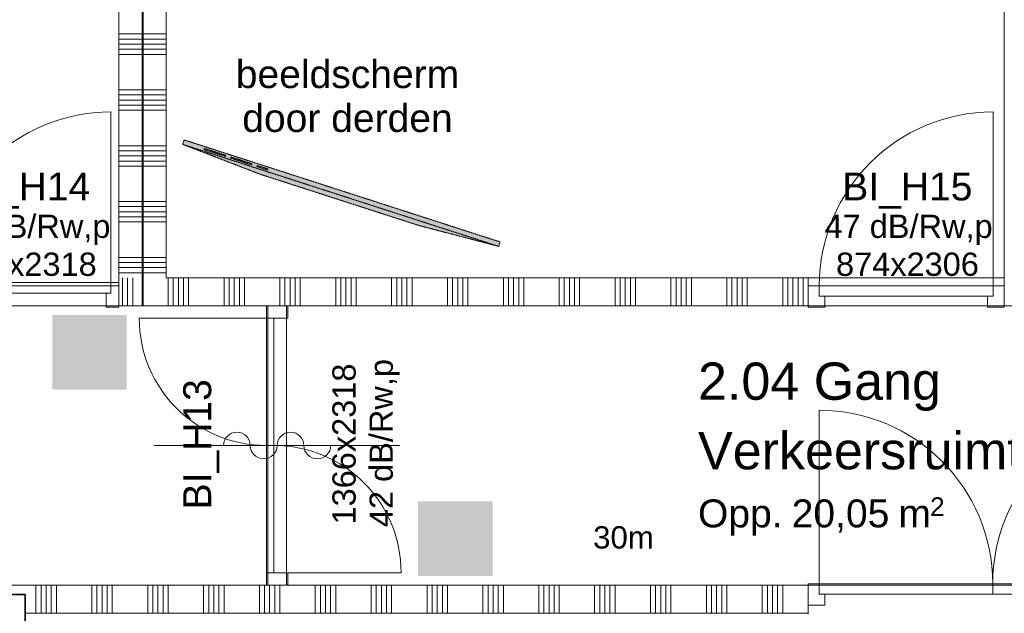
# Model space of a CAD drawing. Extents: x 0 to 92550, y 0 to 59400.
# Tile 75 of 94: x 28342 to 33629, y 38299 to 41486. Entities that reach past the tile are written whole.
import ezdxf
from ezdxf.xclip import XClip

# ---------------------------------------------------------------- set-up
doc = ezdxf.new("R2010")
doc.units = 0
doc.header["$MEASUREMENT"] = 0
doc.header["$XCLIPFRAME"] = 0
doc.linetypes.add('Streeplijn fijn', pattern=[234.119993, 155.999994, -78.119999])
doc.linetypes.add('Streeplijn grof', pattern=[937.5, 625, -312.5])
for name, color, linetype in [('ZZ 22 Binnenwand metal stud', 7, 'Continuous'), ('ZZ 34 Balustrades', 7, 'Continuous'), ('ZZ 43 Vloerafwerking algemeen', 7, 'Continuous'), ('ZZ 72 Vaste inrichting', 7, 'Continuous'), ('ZZ B Bouwbesluitlijnen', 7, 'Continuous'), ('ZZ Info_tekst Algemeen', 7, 'Continuous'), ('ZZ Info_tekst Bouwbesluit', 7, 'Continuous'), ('ZZ Zone Gebruiksruimten', 7, 'Continuous')]:
    doc.layers.add(name, color=color, linetype=linetype)
doc.styles.add('GENERATED_STYLE_2', font='arial.ttf')

# ---------------------------------------------------------------- blocks, each defined once
blk = doc.blocks.new('*X47')
at = {"layer": 'ZZ 22 Binnenwand metal stud', "color": 7, "linetype": 'Continuous', "lineweight": 5, "ltscale": 0.01}
for p, q in [((28429.1, 38300), (28429.1, 38450)), ((28456.6, 38300), (28456.6, 38450)), ((28484, 38300), (28484, 38450)), ((28511.4, 38300), (28511.4, 38450)), ((28538.9, 38300), (28538.9, 38450)), ((28729.1, 38300), (28729.1, 38450)), ((28756.6, 38300), (28756.6, 38450)), ((28784, 38300), (28784, 38450)), ((28811.4, 38300), (28811.4, 38450)), ((28838.9, 38300), (28838.9, 38450)), ((29029.1, 38300), (29029.1, 38450)), ((29056.6, 38300), (29056.6, 38450)), ((29084, 38300), (29084, 38450)), ((29111.4, 38300), (29111.4, 38450)), ((29138.9, 38300), (29138.9, 38450)), ((29329.1, 38300), (29329.1, 38450)), ((29356.6, 38300), (29356.6, 38450)), ((29384, 38300), (29384, 38450)), ((29411.4, 38300), (29411.4, 38450)), ((29438.9, 38300), (29438.9, 38450)), ((29629.1, 38300), (29629.1, 38450)), ((29656.6, 38300), (29656.6, 38450)), ((29684, 38300), (29684, 38450)), ((29711.4, 38300), (29711.4, 38450)), ((29738.9, 38300), (29738.9, 38450)), ((29929.1, 38300), (29929.1, 38450)), ((29956.6, 38300), (29956.6, 38450)), ((29984, 38300), (29984, 38450)), ((30011.4, 38300), (30011.4, 38450)), ((30038.9, 38300), (30038.9, 38450)), ((30229.1, 38300), (30229.1, 38450)), ((30256.6, 38300), (30256.6, 38450)), ((30284, 38300), (30284, 38450)), ((30311.4, 38300), (30311.4, 38450)), ((30338.9, 38300), (30338.9, 38450)), ((30529.1, 38300), (30529.1, 38450)), ((30556.6, 38300), (30556.6, 38450)), ((30584, 38300), (30584, 38450)), ((30611.4, 38300), (30611.4, 38450)), ((30638.9, 38300), (30638.9, 38450)), ((30829.1, 38300), (30829.1, 38450)), ((30856.6, 38300), (30856.6, 38450)), ((30884, 38300), (30884, 38450)), ((30911.4, 38300), (30911.4, 38450)), ((30938.9, 38300), (30938.9, 38450)), ((31129.1, 38300), (31129.1, 38450)), ((31156.6, 38300), (31156.6, 38450)), ((31184, 38300), (31184, 38450)), ((31211.4, 38300), (31211.4, 38450)), ((31238.9, 38300), (31238.9, 38450)), ((31429.1, 38300), (31429.1, 38450)), ((31456.6, 38300), (31456.6, 38450)), ((31484, 38300), (31484, 38450)), ((31511.4, 38300), (31511.4, 38450)), ((31538.9, 38300), (31538.9, 38450)), ((31729.1, 38300), (31729.1, 38450)), ((31756.6, 38300), (31756.6, 38450)), ((31784, 38300), (31784, 38450)), ((31811.4, 38300), (31811.4, 38450)), ((31838.9, 38300), (31838.9, 38450)), ((32029.1, 38300), (32029.1, 38450)), ((32056.6, 38300), (32056.6, 38450)), ((32084, 38300), (32084, 38450)), ((32111.4, 38300), (32111.4, 38450)), ((32138.9, 38300), (32138.9, 38450)), ((32329.1, 38300), (32329.1, 38450)), ((32356.6, 38300), (32356.6, 38450)), ((32384, 38300), (32384, 38450)), ((32411.4, 38300), (32411.4, 38450)), ((32438.9, 38300), (32438.9, 38450))]:
    blk.add_line(p, q, dxfattribs=at)
blk = doc.blocks.new('*X57')
at = {"layer": 'ZZ 22 Binnenwand metal stud', "color": 7, "linetype": 'Continuous', "lineweight": 5, "ltscale": 0.01}
for p, q in [((29003.9, 41409.7), (29128.9, 41409.7)), ((29003.9, 41382.3), (29128.9, 41382.3)), ((29003.9, 41354.9), (29128.9, 41354.9)), ((29003.9, 41327.4), (29128.9, 41327.4)), ((29003.9, 41300), (29128.9, 41300)), ((29003.9, 41109.7), (29128.9, 41109.7)), ((29003.9, 41082.3), (29128.9, 41082.3)), ((29003.9, 41054.9), (29128.9, 41054.9)), ((29003.9, 41027.4), (29128.9, 41027.4)), ((29003.9, 41000), (29128.9, 41000)), ((29003.9, 40809.7), (29128.9, 40809.7)), ((29003.9, 40782.3), (29128.9, 40782.3)), ((29003.9, 40754.9), (29128.9, 40754.9)), ((29003.9, 40727.4), (29128.9, 40727.4)), ((29003.9, 40700), (29128.9, 40700)), ((29003.9, 40509.7), (29128.9, 40509.7)), ((29003.9, 40482.3), (29128.9, 40482.3)), ((29003.9, 40454.9), (29128.9, 40454.9)), ((29003.9, 40427.4), (29128.9, 40427.4)), ((29003.9, 40400), (29128.9, 40400)), ((29003.9, 40209.7), (29128.9, 40209.7)), ((29003.9, 40182.3), (29128.9, 40182.3)), ((29003.9, 40154.9), (29128.9, 40154.9)), ((29003.9, 40127.4), (29128.9, 40127.4))]:
    blk.add_line(p, q, dxfattribs=at)
blk = doc.blocks.new('*X58')
at = {"layer": 'ZZ 22 Binnenwand metal stud', "color": 7, "linetype": 'Continuous', "lineweight": 5, "ltscale": 0.01}
for p, q in [((28873.9, 41409.7), (28920.3, 41409.7)), ((28920.3, 41409.7), (28998.9, 41409.7)), ((28873.9, 41382.3), (28920.3, 41382.3)), ((28873.9, 41354.9), (28920.3, 41354.9)), ((28920.3, 41382.3), (28998.9, 41382.3)), ((28920.3, 41354.9), (28998.9, 41354.9)), ((28873.9, 41327.4), (28920.3, 41327.4)), ((28873.9, 41300), (28920.3, 41300)), ((28920.3, 41327.4), (28998.9, 41327.4)), ((28920.3, 41300), (28998.9, 41300)), ((28873.9, 41109.7), (28920.3, 41109.7)), ((28873.9, 41082.3), (28920.3, 41082.3)), ((28920.3, 41109.7), (28998.9, 41109.7)), ((28920.3, 41082.3), (28998.9, 41082.3)), ((28873.9, 41054.9), (28920.3, 41054.9)), ((28920.3, 41054.9), (28998.9, 41054.9)), ((28873.9, 41027.4), (28920.3, 41027.4)), ((28873.9, 41000), (28920.3, 41000)), ((28920.3, 41027.4), (28998.9, 41027.4)), ((28920.3, 41000), (28998.9, 41000)), ((28873.9, 40809.7), (28920.3, 40809.7)), ((28873.9, 40782.3), (28920.3, 40782.3)), ((28920.3, 40809.7), (28998.9, 40809.7)), ((28920.3, 40782.3), (28998.9, 40782.3)), ((28873.9, 40754.9), (28920.3, 40754.9)), ((28873.9, 40727.4), (28920.3, 40727.4)), ((28920.3, 40754.9), (28998.9, 40754.9)), ((28920.3, 40727.4), (28998.9, 40727.4)), ((28873.9, 40700), (28920.3, 40700)), ((28920.3, 40700), (28998.9, 40700)), ((28873.9, 40509.7), (28920.3, 40509.7)), ((28920.3, 40509.7), (28998.9, 40509.7)), ((28873.9, 40482.3), (28920.3, 40482.3)), ((28873.9, 40454.9), (28920.3, 40454.9)), ((28920.3, 40482.3), (28998.9, 40482.3)), ((28920.3, 40454.9), (28998.9, 40454.9)), ((28873.9, 40427.4), (28920.3, 40427.4)), ((28873.9, 40400), (28920.3, 40400)), ((28920.3, 40427.4), (28998.9, 40427.4)), ((28920.3, 40400), (28998.9, 40400)), ((28873.9, 40209.7), (28920.3, 40209.7)), ((28873.9, 40182.3), (28920.3, 40182.3)), ((28920.3, 40209.7), (28998.9, 40209.7)), ((28920.3, 40182.3), (28998.9, 40182.3)), ((28873.9, 40154.9), (28920.3, 40154.9)), ((28920.3, 40154.9), (28998.9, 40154.9)), ((28873.9, 40127.4), (28920.3, 40127.4)), ((28920.3, 40127.4), (28998.9, 40127.4))]:
    blk.add_line(p, q, dxfattribs=at)
blk = doc.blocks.new('*X59')
at = {"layer": 'ZZ 22 Binnenwand metal stud', "color": 7, "linetype": 'Continuous', "lineweight": 5, "ltscale": 0.01}
for p, q in [((28893.7, 40100), (28893.7, 40024)), ((28921.2, 40100), (28921.2, 40024)), ((28948.6, 40100), (28948.6, 40024)), ((28893.7, 40024), (28893.7, 39950)), ((28921.2, 40024), (28921.2, 39950)), ((28948.6, 40024), (28948.6, 39950))]:
    blk.add_line(p, q, dxfattribs=at)
blk = doc.blocks.new('*X61')
at = {"layer": 'ZZ 22 Binnenwand metal stud', "color": 7, "linetype": 'Continuous', "lineweight": 5, "ltscale": 0.01}
for p, q in [((29138.9, 40100), (29138.9, 40024)), ((29166.3, 40100), (29166.3, 40024)), ((29193.7, 40100), (29193.7, 40024)), ((29221.2, 40100), (29221.2, 40024)), ((29248.6, 40100), (29248.6, 40024)), ((29438.9, 40100), (29438.9, 40024)), ((29466.3, 40100), (29466.3, 40024)), ((29493.7, 40100), (29493.7, 40024)), ((29521.2, 40100), (29521.2, 40024)), ((29548.6, 40100), (29548.6, 40024)), ((29738.9, 40100), (29738.9, 40024)), ((29766.3, 40100), (29766.3, 40024)), ((29793.7, 40100), (29793.7, 40024)), ((29821.2, 40100), (29821.2, 40024)), ((29848.6, 40100), (29848.6, 40024)), ((30038.9, 40100), (30038.9, 40024)), ((30066.3, 40100), (30066.3, 40024)), ((30093.7, 40100), (30093.7, 40024)), ((30121.2, 40100), (30121.2, 40024)), ((30148.6, 40100), (30148.6, 40024)), ((30338.9, 40100), (30338.9, 40024)), ((30366.3, 40100), (30366.3, 40024)), ((30393.7, 40100), (30393.7, 40024)), ((30421.2, 40100), (30421.2, 40024)), ((30448.6, 40100), (30448.6, 40024)), ((30638.9, 40100), (30638.9, 40024)), ((30666.3, 40100), (30666.3, 40024)), ((30693.7, 40100), (30693.7, 40024)), ((30721.2, 40100), (30721.2, 40024)), ((30748.6, 40100), (30748.6, 40024)), ((30938.9, 40100), (30938.9, 40024)), ((30966.3, 40100), (30966.3, 40024)), ((30993.7, 40100), (30993.7, 40024)), ((31021.2, 40100), (31021.2, 40024)), ((31048.6, 40100), (31048.6, 40024)), ((31238.9, 40100), (31238.9, 40024)), ((31266.3, 40100), (31266.3, 40024)), ((31293.7, 40100), (31293.7, 40024)), ((31321.2, 40100), (31321.2, 40024)), ((31348.6, 40100), (31348.6, 40024)), ((31538.9, 40100), (31538.9, 40024)), ((31566.3, 40100), (31566.3, 40024)), ((31593.7, 40100), (31593.7, 40024)), ((31621.2, 40100), (31621.2, 40024)), ((31648.6, 40100), (31648.6, 40024)), ((31838.9, 40100), (31838.9, 40024)), ((31866.3, 40100), (31866.3, 40024)), ((31893.7, 40100), (31893.7, 40024)), ((31921.2, 40100), (31921.2, 40024)), ((31948.6, 40100), (31948.6, 40024)), ((32138.9, 40100), (32138.9, 40024)), ((32166.3, 40100), (32166.3, 40024)), ((32193.7, 40100), (32193.7, 40024)), ((32221.2, 40100), (32221.2, 40024)), ((32248.6, 40100), (32248.6, 40024)), ((32438.9, 40100), (32438.9, 40024)), ((32466.3, 40100), (32466.3, 40024)), ((32493.7, 40100), (32493.7, 40024)), ((32521.2, 40100), (32521.2, 40024)), ((32548.6, 40100), (32548.6, 40024)), ((29138.9, 40024), (29138.9, 39950)), ((29166.3, 40024), (29166.3, 39950)), ((29193.7, 40024), (29193.7, 39950)), ((29221.2, 40024), (29221.2, 39950)), ((29248.6, 40024), (29248.6, 39950)), ((29438.9, 40024), (29438.9, 39950)), ((29466.3, 40024), (29466.3, 39950)), ((29493.7, 40024), (29493.7, 39950)), ((29521.2, 40024), (29521.2, 39950)), ((29548.6, 40024), (29548.6, 39950)), ((29738.9, 40024), (29738.9, 39950)), ((29766.3, 40024), (29766.3, 39950)), ((29793.7, 40024), (29793.7, 39950)), ((29821.2, 40024), (29821.2, 39950)), ((29848.6, 40024), (29848.6, 39950)), ((30038.9, 40024), (30038.9, 39950)), ((30066.3, 40024), (30066.3, 39950)), ((30093.7, 40024), (30093.7, 39950)), ((30121.2, 40024), (30121.2, 39950)), ((30148.6, 40024), (30148.6, 39950)), ((30338.9, 40024), (30338.9, 39950)), ((30366.3, 40024), (30366.3, 39950)), ((30393.7, 40024), (30393.7, 39950)), ((30421.2, 40024), (30421.2, 39950)), ((30448.6, 40024), (30448.6, 39950)), ((30638.9, 40024), (30638.9, 39950)), ((30666.3, 40024), (30666.3, 39950)), ((30693.7, 40024), (30693.7, 39950)), ((30721.2, 40024), (30721.2, 39950)), ((30748.6, 40024), (30748.6, 39950)), ((30938.9, 40024), (30938.9, 39950)), ((30966.3, 40024), (30966.3, 39950)), ((30993.7, 40024), (30993.7, 39950)), ((31021.2, 40024), (31021.2, 39950)), ((31048.6, 40024), (31048.6, 39950)), ((31238.9, 40024), (31238.9, 39950)), ((31266.3, 40024), (31266.3, 39950)), ((31293.7, 40024), (31293.7, 39950)), ((31321.2, 40024), (31321.2, 39950)), ((31348.6, 40024), (31348.6, 39950)), ((31538.9, 40024), (31538.9, 39950)), ((31566.3, 40024), (31566.3, 39950)), ((31593.7, 40024), (31593.7, 39950)), ((31621.2, 40024), (31621.2, 39950)), ((31648.6, 40024), (31648.6, 39950)), ((31838.9, 40024), (31838.9, 39950)), ((31866.3, 40024), (31866.3, 39950)), ((31893.7, 40024), (31893.7, 39950)), ((31921.2, 40024), (31921.2, 39950)), ((31948.6, 40024), (31948.6, 39950)), ((32138.9, 40024), (32138.9, 39950)), ((32166.3, 40024), (32166.3, 39950)), ((32193.7, 40024), (32193.7, 39950)), ((32221.2, 40024), (32221.2, 39950)), ((32248.6, 40024), (32248.6, 39950)), ((32438.9, 40024), (32438.9, 39950)), ((32466.3, 40024), (32466.3, 39950)), ((32493.7, 40024), (32493.7, 39950)), ((32521.2, 40024), (32521.2, 39950)), ((32548.6, 40024), (32548.6, 39950))]:
    blk.add_line(p, q, dxfattribs=at)
blk = doc.blocks.new('Drawing_1_1', base_point=(5738.9, 6500))
at = {"layer": 'ZZ 72 Vaste inrichting', "linetype": 'Continuous', "lineweight": 0, "true_color": 0xffffff}
blk.add_hatch(color=7, dxfattribs=at).paths.add_polyline_path([(30921.5, 40292.8), (29224.7, 40840.7), (29216.8, 40816.9), (29633.5, 40656.2), (30481.8, 40382.2), (30913.9, 40269)])
at = {"layer": 'ZZ Info_tekst Bouwbesluit', "linetype": 'Continuous', "lineweight": 0, "true_color": 0xffffff}
for points in [[(28516.9, 39500), (28916.9, 39500), (28916.9, 39900), (28516.9, 39900)], [(30880.9, 38900), (30480.9, 38900), (30480.9, 38500), (30880.9, 38500)]]:
    blk.add_hatch(color=7, dxfattribs=at).paths.add_polyline_path(points)
at = {"layer": 'ZZ Info_tekst Bouwbesluit', "linetype": 'Continuous', "lineweight": 5}
h = blk.add_hatch(color=1, dxfattribs=at)
h.paths.add_polyline_path([(28516.9, 39900), (28516.9, 39500), (28916.9, 39500), (28916.9, 39900)])
h.paths.add_polyline_path([(28818.9, 39627.7, -0.948562), (28617.6, 39627.7), (28630.6, 39627.7, 0.941153), (28805.9, 39627.7)], flags=0)
h.paths.add_polyline_path([(28819.1, 39787.3), (28819.1, 39650.8), (28747.5, 39650.8), (28747.5, 39784.1, 0.414214), (28718.3, 39813.4, 0.414214), (28689, 39784.1), (28689, 39650.8), (28617.5, 39650.8), (28617.5, 39787.3, -0.414214), (28715, 39884.9), (28721.5, 39884.9, -0.414214)], flags=0)
h.paths.add_polyline_path([(28789.6, 39627.7, -0.928227), (28646.9, 39627.7), (28660, 39627.7, 0.912914), (28776.6, 39627.7)], flags=0)
h.paths.add_polyline_path([(28747.1, 39627.7), (28760.2, 39627.7, -0.881192), (28676.3, 39627.7), (28689.5, 39627.7, 0.83213)], flags=0)
h = blk.add_hatch(color=1, dxfattribs=at)
h.paths.add_polyline_path([(30880.9, 38500), (30880.9, 38900), (30480.9, 38900), (30480.9, 38500)])
h.paths.add_polyline_path([(30578.8, 38772.3, -0.948562), (30780.1, 38772.3), (30767.1, 38772.3, 0.941153), (30591.8, 38772.3)], flags=0)
h.paths.add_polyline_path([(30578.7, 38612.7), (30578.7, 38749.2), (30650.2, 38749.2), (30650.2, 38615.9, 0.414214), (30679.5, 38586.6, 0.414214), (30708.7, 38615.9), (30708.7, 38749.2), (30780.3, 38749.2), (30780.3, 38612.7, -0.414214), (30682.7, 38515.1), (30676.2, 38515.1, -0.414214)], flags=0)
h.paths.add_polyline_path([(30608.1, 38772.3, -0.928227), (30750.8, 38772.3), (30737.7, 38772.3, 0.912914), (30621.2, 38772.3)], flags=0)
h.paths.add_polyline_path([(30650.7, 38772.3), (30637.5, 38772.3, -0.881192), (30721.4, 38772.3), (30708.2, 38772.3, 0.83213)], flags=0)
at = {"layer": 'ZZ 22 Binnenwand metal stud', "color": 7, "linetype": 'Continuous', "lineweight": 15, "ltscale": 0.01}
for p, q in [((28998.9, 40100), (28998.9, 47800)), ((29003.9, 40100), (29003.9, 47800)), ((28998.9, 40100), (28998.9, 39950)), ((28998.9, 40100), (28998.9, 39950)), ((29003.9, 39950), (29003.9, 40100)), ((29003.9, 39950), (29003.9, 40100)), ((32574.9, 40057), (32574.9, 40100)), ((32574.9, 40057), (32574.9, 40100)), ((33628.9, 40057), (33628.9, 40100)), ((33628.9, 40057), (33628.9, 40100)), ((28873.9, 40057), (28873.9, 40075)), ((28873.9, 40057), (28873.9, 40075)), ((28873.9, 39950), (28873.9, 40057)), ((28873.9, 39950), (28873.9, 40057)), ((28873.9, 39950), (28873.9, 40057)), ((32574.9, 39950), (32574.9, 40057)), ((32574.9, 39950), (32574.9, 40057)), ((32574.9, 39950), (32574.9, 40057)), ((33628.9, 39950), (33628.9, 40057)), ((33628.9, 39950), (33628.9, 40057)), ((33628.9, 39950), (33628.9, 40057)), ((28998.9, 39950), (29003.9, 39950)), ((29673.9, 39950), (29780.9, 39950)), ((29673.9, 39950), (29780.9, 39950)), ((29673.9, 39950), (29780.9, 39950)), ((29780.9, 39950), (29823.9, 39950)), ((29780.9, 39950), (29823.9, 39950)), ((29673.9, 38450), (29780.9, 38450)), ((29673.9, 38450), (29780.9, 38450)), ((29673.9, 38450), (29780.9, 38450)), ((29780.9, 38450), (29823.9, 38450)), ((29780.9, 38450), (29823.9, 38450)), ((32574.9, 38450), (32574.9, 38343)), ((32574.9, 38450), (32574.9, 38343)), ((32574.9, 38450), (32574.9, 38343)), ((32574.9, 38343), (32574.9, 38300)), ((32574.9, 38343), (32574.9, 38300)), ((28368.9, 38300), (28368.9, 38295)), ((28373.9, 38300), (28368.9, 38300)), ((28368.9, 38300), (28368.9, 38295)), ((32574.9, 38300), (28373.9, 38300))]:
    blk.add_line(p, q, dxfattribs=at)
at = {"layer": 'ZZ 22 Binnenwand metal stud', "color": 7, "linetype": 'Continuous', "lineweight": 9, "ltscale": 0.01}
for p, q in [((28831.9, 40057), (28831.9, 40991)), ((33568.9, 40057), (33568.9, 40991)), ((27897.9, 40057), (28831.9, 40057)), ((28873.9, 40057), (28831.9, 40057)), ((28831.9, 40057), (28831.9, 40017)), ((28831.9, 40057), (28831.9, 40017)), ((28873.9, 39943), (28873.9, 40057)), ((32634.9, 40057), (32574.9, 40057)), ((32574.9, 40057), (32574.9, 39943)), ((32634.9, 40002), (32634.9, 40057)), ((32634.9, 40057), (33568.9, 40057)), ((32634.9, 40002), (32634.9, 40057)), ((33628.9, 40057), (33568.9, 40057)), ((33568.9, 40057), (33568.9, 40002)), ((33568.9, 40057), (33568.9, 40002)), ((33628.9, 39943), (33628.9, 40057)), ((28831.9, 40017), (27897.9, 40017)), ((28831.9, 40017), (28806.9, 40017)), ((28806.9, 40017), (28806.9, 39943)), ((32664.9, 40002), (32634.9, 40002)), ((33568.9, 40002), (32634.9, 40002)), ((32664.9, 39943), (32664.9, 40002)), ((33568.9, 40002), (33538.9, 40002)), ((33538.9, 40002), (33538.9, 39943)), ((28806.9, 39943), (28873.9, 39943)), ((29780.9, 39950), (29666.9, 39950)), ((29666.9, 39950), (29666.9, 39883)), ((29780.9, 39883), (29780.9, 39950)), ((32574.9, 39943), (32664.9, 39943)), ((33538.9, 39943), (33628.9, 39943)), ((29666.9, 39883), (28983.9, 39883)), ((29666.9, 39883), (29780.9, 39883)), ((29666.9, 39200), (29666.9, 39883)), ((29666.9, 39883), (29706.9, 39883)), ((29706.9, 39883), (29706.9, 39200)), ((32634.9, 38457), (32634.9, 39389)), ((30383.9, 39200), (29063.9, 39200)), ((29706.9, 39200), (29666.9, 39200)), ((29706.9, 39200), (29666.9, 39200)), ((29666.9, 38517), (29666.9, 39200)), ((29666.9, 39200), (29706.9, 39200)), ((29706.9, 39200), (29706.9, 38517)), ((29666.9, 38517), (29706.9, 38517)), ((29780.9, 38517), (29666.9, 38517)), ((29666.9, 38517), (29666.9, 38450)), ((29706.9, 38517), (29666.9, 38517)), ((29706.9, 38517), (30389.9, 38517)), ((29780.9, 38450), (29780.9, 38517)), ((29666.9, 38450), (29780.9, 38450)), ((32574.9, 38343), (32574.9, 38457)), ((32574.9, 38457), (32634.9, 38457)), ((32634.9, 38457), (32634.9, 38402)), ((33566.9, 38457), (32634.9, 38457)), ((32634.9, 38457), (32634.9, 38402)), ((33566.9, 38402), (33566.9, 38457)), ((33566.9, 38457), (34498.9, 38457)), ((33566.9, 38402), (33566.9, 38457)), ((32634.9, 38402), (32664.9, 38402)), ((32634.9, 38402), (33566.9, 38402)), ((32664.9, 38402), (32664.9, 38343)), ((34498.9, 38402), (33566.9, 38402)), ((32664.9, 38343), (32574.9, 38343))]:
    blk.add_line(p, q, dxfattribs=at)
at = {"layer": 'ZZ 22 Binnenwand metal stud', "color": 7, "linetype": 'Continuous', "lineweight": 5, "ltscale": 0.01}
blk.add_line((32574.9, 38300), (32574.9, 38295), dxfattribs=at)
blk.add_line((32574.9, 38300), (32574.9, 38295), dxfattribs=at)
at = {"layer": 'ZZ 22 Binnenwand metal stud', "color": 7, "linetype": 'Continuous', "lineweight": 15, "ltscale": 0.01, "flags": 128}
for points in [[(28873.9, 47800), (28873.9, 40100)], [(29128.9, 40100), (29128.9, 47800)], [(28873.9, 40100), (28873.9, 40075)], [(32574.9, 40100), (29128.9, 40100)], [(28873.9, 39950), (29673.9, 39950)], [(29823.9, 39950), (32574.9, 39950)], [(29673.9, 38450), (28218.9, 38450)], [(32574.9, 38450), (29823.9, 38450)]]:
    blk.add_lwpolyline(points, dxfattribs=at)
at = {"layer": 'ZZ 22 Binnenwand metal stud', "color": 7, "linetype": 'Continuous', "lineweight": 9, "ltscale": 0.01}
for centre, radius, start, end in [((28831.9, 40057), 934, 90, 180), ((33568.9, 40057), 934, 90, 180), ((29666.9, 39883), 683, 180, 270), ((32634.9, 38457), 932, 0, 90), ((34498.9, 38457), 932, 90, 180), ((29507.9, 39200), 72, 0, 180), ((29795.9, 39200), 72, 0, 180), ((29651.9, 39200), 72, 180, 0), ((29706.9, 38517), 683, 0, 90), ((29939.9, 39200), 72, 180, 0)]:
    blk.add_arc(centre, radius, start, end, dxfattribs=at)
at = {"layer": 'ZZ 43 Vloerafwerking algemeen', "color": 7, "linetype": 'Continuous', "lineweight": 15, "ltscale": 0.01, "flags": 128}
blk.add_lwpolyline([(28325.9, 38450), (42238.9, 38450), (42238.9, 38645), (43138.9, 38645), (43138.9, 42968), (43093.9, 42968), (43093.9, 43132), (43138.9, 43132), (43138.9, 47755), (43086.9, 47755), (43086.9, 47800), (39990.9, 47800), (39990.9, 47736), (39806.9, 47736), (39806.9, 47800), (35830.9, 47800), (35830.9, 47736), (35646.9, 47736), (35646.9, 47800), (28330.9, 47800)], dxfattribs=at)
at = {"layer": 'ZZ 72 Vaste inrichting', "color": 174, "linetype": 'Streeplijn fijn', "lineweight": 5, "ltscale": 0.01, "true_color": 0x0000aa, "flags": 128}
for points in [[(29224.7, 40840.7), (29216.8, 40816.9)], [(29216.9, 40816.9), (29633.5, 40656.1)], [(30913.9, 40269), (29216.9, 40816.9)], [(30921.5, 40292.8), (29224.7, 40840.7)], [(29332.7, 40788.7), (29334.6, 40794.6)], [(29445.9, 40752.2), (29332.7, 40788.7)], [(29334.7, 40794.7), (29447.8, 40758.1)], [(29447.9, 40758.1), (29445.9, 40752.2)], [(29474.1, 40743.1), (29476, 40749)], [(29587.3, 40706.5), (29474.1, 40743.1)], [(29476.1, 40749), (29589.2, 40712.5)], [(29589.3, 40712.5), (29587.3, 40706.6)], [(29615.5, 40697.4), (29617.4, 40703.3)], [(29672.1, 40679.1), (29615.5, 40697.4)], [(29617.5, 40703.3), (29674.1, 40685.1)], [(29674.1, 40685.1), (29672.1, 40679.2)], [(29633.5, 40656.2), (30481.9, 40382.2)], [(30481.9, 40382.2), (30913.9, 40269.1)], [(30913.9, 40269), (30921.5, 40292.8)]]:
    blk.add_lwpolyline(points, dxfattribs=at)
at = {"layer": 'ZZ B Bouwbesluitlijnen', "color": 255, "linetype": 'Continuous', "lineweight": 0, "ltscale": 0.01, "flags": 128}
blk.add_lwpolyline([(28371.4, 28002.5), (52706.4, 28002.5), (52706.4, 24697.5), (50606.4, 24697.5), (50606.4, 11218), (60020.9, 11218), (60020.9, 34182), (43520.9, 34182), (43520.9, 48182), (20738.9, 48182), (19796.4, 47413.7), (19796.4, 40012.5), (23638.9, 40012.5), (23638.9, 38400), (28371.4, 38400)], close=True, dxfattribs=at)
at = {"layer": 'ZZ B Bouwbesluitlijnen', "color": 1, "linetype": 'Streeplijn grof', "lineweight": 35, "ltscale": 0.01, "flags": 128}
for points in [[(23638.9, 38400), (28371.4, 38400)], [(28371.4, 38400), (23638.9, 38400)], [(28371.4, 38400), (28371.4, 11218)], [(28371.4, 11218), (28371.4, 38400)]]:
    blk.add_lwpolyline(points, dxfattribs=at)
at = {"layer": 'ZZ Zone Gebruiksruimten', "color": 255, "linetype": 'Continuous', "lineweight": 0, "ltscale": 0.01, "flags": 128}
for points in [[(28873.9, 40075), (28873.9, 47800), (24903.9, 47800), (24903.9, 40075)], [(29128.9, 47800), (29128.9, 40100), (33628.9, 40100), (33628.9, 47800)], [(23688.9, 39950), (23688.9, 38450), (29673.9, 38450), (29673.9, 39950)], [(29773.9, 39950), (29773.9, 38450), (43138.9, 38450), (43138.9, 39950)]]:
    blk.add_lwpolyline(points, close=True, dxfattribs=at)
at = {"layer": 'ZZ 34 Balustrades', "color": 7, "linetype": 'Continuous', "lineweight": 25, "ltscale": 0.01}
for name in ['*X58', '*X57', '*X59', '*X61', '*X47']:
    blk.add_blockref(name, (0, 0), dxfattribs=at)
at = {"layer": 'ZZ 22 Binnenwand metal stud', "color": 7, "linetype": 'Continuous', "lineweight": 5, "attachment_point": 1, "style": 'GENERATED_STYLE_2'}
for s, insert, char_height in [('\\A1;{\\pql;\\fArial|b0|i0|c0|p0;\\W1.000000;BI_H14}', (28021.8, 40665.7), 150), ('\\A1;{\\pql;\\fArial|b0|i0|c0|p0;\\W1.000000;BI_H15}', (32758.8, 40665.7), 150), ('\\A1;{\\pql;\\fArial|b0|i0|c0|p0;\\W1.000000;33 dB/Rw,p}', (27926.5, 40439.3), 125), ('\\A1;{\\pql;\\fArial|b0|i0|c0|p0;\\W1.000000;47 dB/Rw,p}', (32663.5, 40439.3), 125), ('\\A1;{\\pql;\\fArial|b0|i0|c0|p0;\\W1.000000;884x2318}', (27988.3, 40235.7), 125), ('\\A1;{\\pql;\\fArial|b0|i0|c0|p0;\\W1.000000;874x2306}', (32725.3, 40235.7), 125)]:
    blk.add_mtext(s, dxfattribs=dict(at, insert=insert, char_height=char_height))
at = {"layer": 'ZZ 22 Binnenwand metal stud', "color": 7, "linetype": 'Continuous', "lineweight": 5, "attachment_point": 7, "rotation": 90, "style": 'GENERATED_STYLE_2'}
for s, insert, char_height in [('\\A1;{\\pql;\\fArial|b0|i0|c0|p0;\\W1.000000;42 dB/Rw,p}', (30382.9, 38761.6), 125), ('\\A1;{\\pql;\\fArial|b0|i0|c0|p0;\\W1.000000;1366x2318}', (30147.5, 38775.8), 125), ('\\A1;{\\pql;\\fArial|b0|i0|c0|p0;\\W1.000000;BI_H13}', (29413.3, 38856.9), 150)]:
    blk.add_mtext(s, dxfattribs=dict(at, insert=insert, char_height=char_height))
at = {"layer": 'ZZ Info_tekst Algemeen', "color": 174, "linetype": 'Continuous', "lineweight": 5, "true_color": 0x0000aa, "insert": (30101.9, 40881.2), "char_height": 150, "attachment_point": 8, "line_spacing_factor": 0.942897, "style": 'GENERATED_STYLE_2'}
blk.add_mtext('\\A1;{\\pqc;\\fArial|b0|i0|c0|p0;\\W1.000000;beeldscherm\\P\\pqc;\\fArial|b0|i0|c0|p0;\\W1.000000;door derden}', dxfattribs=at)
at = {"layer": 'ZZ Info_tekst Bouwbesluit', "color": 7, "linetype": 'Continuous', "lineweight": 9, "insert": (31420.9, 38705.8), "char_height": 120, "attachment_point": 4, "style": 'GENERATED_STYLE_2'}
blk.add_mtext('\\A1;{\\pql;\\fArial|b0|i0|c0|p0;\\W1.000000;30m}', dxfattribs=at)
at = {"layer": 'ZZ Zone Gebruiksruimten', "color": 7, "linetype": 'Continuous', "lineweight": 5, "attachment_point": 1, "style": 'GENERATED_STYLE_2'}
for s, insert, char_height in [('\\A1;{\\pql;\\pt0;\\fArial|b0|i0|c0|p0;\\W1.000000;2.04 Gang}', (31984.1, 39645.4), 200), ('\\A1;{\\pql;\\pt0;\\fArial|b0|i0|c0|p0;\\W1.000000;Verkeersruimte}', (31984.1, 39272.1), 200), ('\\A1;{\\pql;\\fArial|b0|i0|c0|p0;\\W1.000000;2}', (33230.6, 38921.8), 100), ('\\A1;{\\pql;\\pt0;\\fArial|b0|i0|c0|p0;\\W1.000000;Opp. }', (31984.1, 38910.4), 150), ('\\A1;{\\pql;\\fArial|b0|i0|c0|p0;\\W1.000000;20,05}', (32487.3, 38910.4), 150), ('\\A1;{\\pql;\\fArial|b0|i0|c0|p0;\\W1.000000; m}', (33002.1, 38910.4), 150)]:
    blk.add_mtext(s, dxfattribs=dict(at, insert=insert, char_height=char_height))

msp = doc.modelspace()

# ---------------------------------------------------------------- block references
at = {"color": 7, "linetype": 'Continuous', "lineweight": 25, "ltscale": 0.01}
ref = msp.add_blockref('Drawing_1_1', (5738.9, 6500), dxfattribs=at)
XClip(ref).set_block_clipping_path([(1000, 1000), (74950, 58400)])

doc.saveas('drawing.dxf')
